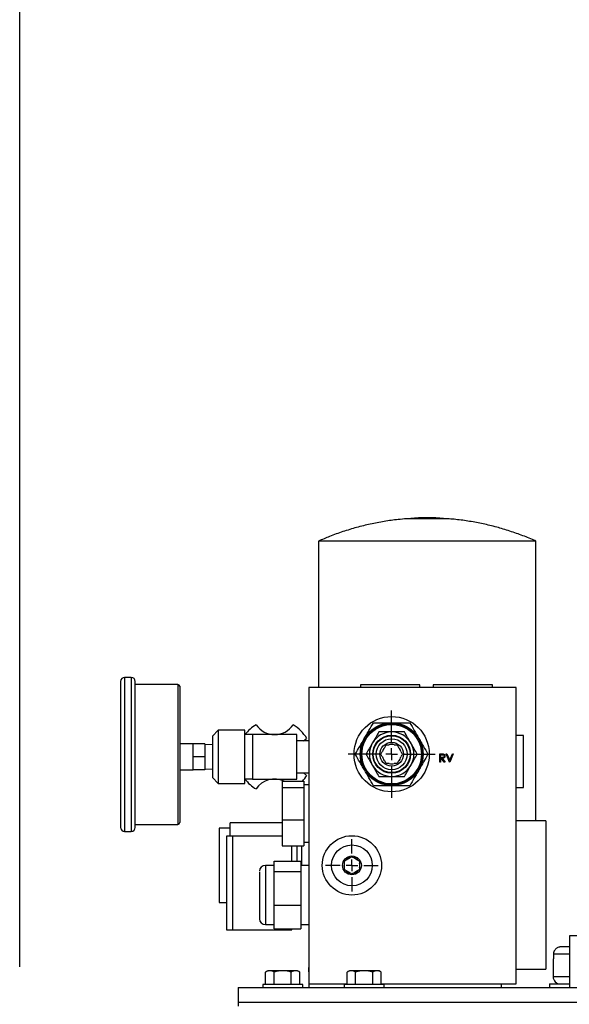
# Model space of a CAD drawing. Header units: inches. Extents: x 4 to 172, y 4 to 132.
# Tile 23 of 40: x 86.22 to 95.49, y 82.11 to 98.72. Entities that reach past the tile are written whole.
import ezdxf

# ---------------------------------------------------------------- set-up
doc = ezdxf.new("R2010")
doc.units = ezdxf.units.IN
doc.header["$LTSCALE"] = 16
doc.header["$MEASUREMENT"] = 0
doc.linetypes.add('CENTERX2', pattern=[0.8, 0.5, -0.1, 0.1, -0.1])
doc.layers.add('CENTER', color=40, linetype='CENTERX2')
doc.layers.add('DIMENSIONS', color=140, linetype='Continuous', lineweight=25)
doc.styles.add('SLDTEXTSTYLE0', font='TXT', dxfattribs={"width": 0.7})
doc.dimstyles.new('SLDDIMSTYLE0', dxfattribs={"dimtxt": 1.359375, "dimasz": 2.08, "dimexe": 0, "dimexo": 0.0625, "dimgap": 0.339844, "dimtad": 0, "dimtih": 1, "dimtoh": 1, "dimrnd": 1e-09, "dimzin": 12, "dimdsep": 46, "dimtxsty": 'SLDTEXTSTYLE0', "dimsah": 1, "dimcen": 0.09, "dimadec": 0, "dimazin": 3, "dimtfac": 1, "dimtofl": 0, "dimtmove": 0, "dimatfit": 3, "dimfxl": 0, "dimfrac": 2, "dimtolj": 1, "dimtzin": 12, "dimarcsym": 0})

# ---------------------------------------------------------------- blocks, each defined once
blk = doc.blocks.new('_D_5')
at = {"layer": 'DIMENSIONS'}
for p, q in [((86.217, 82.747), (86.217, 110.054)), ((110.488, 82.747), (110.488, 110.054)), ((86.217, 108.054), (93.207, 108.054)), ((95.049, 108.054), (94.592, 108.054)), ((94.592, 108.054), (94.592, 105.894)), ((100.219, 108.054), (100.676, 108.054)), ((100.676, 108.054), (100.676, 105.894)), ((110.488, 108.054), (102.061, 108.054)), ((94.592, 105.894), (95.049, 105.894)), ((100.676, 105.894), (100.219, 105.894))]:
    blk.add_line(p, q, dxfattribs=at)
for points in [[(86.217, 108.054), (88.297, 107.734), (88.297, 108.374)], [(110.488, 108.054), (108.408, 108.374), (108.408, 107.734)]]:
    blk.add_solid(points, dxfattribs=at)
at = {"layer": 'DIMENSIONS', "char_height": 1.3333, "attachment_point": 1, "style": 'SLDTEXTSTYLE0'}
for s, insert in [('24.27', (95.049, 110.077)), ('616.5', (95.049, 107.613))]:
    blk.add_mtext(s, dxfattribs=dict(at, insert=insert))
blk = doc.blocks.new('SW_CENTERMARKSYMBOL_1')
at = {"layer": 'CENTER', "color": 0}
for p, q in [((0, 0.2), (0, 0.4435)), ((-0.2, 0), (-0.4435, 0)), ((0, 0), (-0.1, 0)), ((0, 0), (0, 0.1)), ((0, 0), (0, -0.1)), ((0, 0), (0.1, 0)), ((0.2, 0), (0.4435, 0)), ((0, -0.2), (0, -0.4435))]:
    blk.add_line(p, q, dxfattribs=at)
blk = doc.blocks.new('SW_CENTERMARKSYMBOL_2')
at = {"layer": 'CENTER', "color": 0}
for p, q in [((0, 0.2), (0, 0.735)), ((-0.2, 0), (-0.735, 0)), ((0, 0), (-0.1, 0)), ((0, 0), (0, 0.1)), ((0, 0), (0, -0.1)), ((0, 0), (0.1, 0)), ((0.2, 0), (0.735, 0)), ((0, -0.2), (0, -0.735))]:
    blk.add_line(p, q, dxfattribs=at)

msp = doc.modelspace()

# ---------------------------------------------------------------- linework, layer by layer
for p, q in [((92.947, 90.316), (92.749, 90.303)), ((93.436, 90.303), (92.749, 90.303)), ((93.238, 90.316), (92.947, 90.316)), ((93.436, 90.303), (93.238, 90.316)), ((91.258, 89.925), (91.258, 87.456)), ((93.093, 89.925), (91.258, 89.925)), ((94.928, 89.925), (93.093, 89.925)), ((94.928, 85.206), (94.928, 89.925)), ((88.098, 87.627), (87.988, 87.627)), ((87.988, 87.627), (87.988, 85.027)), ((88.098, 87.627), (88.098, 85.027)), ((88.888, 87.507), (88.168, 87.507)), ((88.888, 87.507), (88.888, 85.147)), ((91.093, 87.456), (91.093, 82.456)), ((94.593, 87.456), (91.093, 87.456)), ((91.968, 87.501), (91.968, 87.456)), ((92.968, 87.501), (91.968, 87.501)), ((92.968, 87.456), (92.968, 87.501)), ((93.193, 87.501), (93.193, 87.456)), ((94.193, 87.501), (93.193, 87.501)), ((94.193, 87.456), (94.193, 87.501)), ((94.593, 82.456), (94.593, 87.456)), ((89.568, 86.737), (89.468, 86.637)), ((90.018, 86.737), (89.568, 86.737)), ((89.568, 86.737), (89.568, 85.837)), ((90.018, 85.837), (90.018, 86.737)), ((92.49, 86.706), (92.495, 86.706)), ((89.468, 86.637), (89.468, 85.937)), ((90.143, 86.661), (90.018, 86.661)), ((90.143, 86.661), (90.143, 85.911)), ((90.893, 86.661), (90.143, 86.661)), ((90.893, 85.911), (90.893, 86.661)), ((91.093, 86.555), (90.893, 86.555)), ((91.006, 86.555), (91.059, 86.598)), ((94.715, 86.644), (94.593, 86.644)), ((94.715, 85.769), (94.715, 86.644)), ((89.143, 86.507), (88.918, 86.507)), ((89.143, 86.506), (89.143, 86.507)), ((89.143, 86.417), (89.143, 86.506)), ((89.343, 86.506), (89.143, 86.506)), ((89.143, 86.376), (89.143, 86.417)), ((89.143, 86.287), (89.143, 86.376)), ((89.343, 86.506), (89.343, 86.287)), ((89.468, 86.489), (89.343, 86.493)), ((92.166, 86.516), (92.169, 86.521)), ((92.816, 86.521), (92.819, 86.516)), ((89.143, 86.198), (89.143, 86.287)), ((89.343, 86.287), (89.143, 86.287)), ((89.143, 86.158), (89.143, 86.198)), ((89.343, 86.287), (89.343, 86.068)), ((93.307, 86.337), (93.334, 86.337)), ((93.307, 86.199), (93.307, 86.337)), ((93.319, 86.199), (93.307, 86.199)), ((93.319, 86.277), (93.319, 86.323)), ((93.319, 86.323), (93.345, 86.323)), ((93.344, 86.276), (93.319, 86.277)), ((93.319, 86.263), (93.319, 86.199)), ((93.329, 86.263), (93.319, 86.263)), ((93.38, 86.199), (93.329, 86.263)), ((93.345, 86.263), (93.395, 86.199)), ((93.395, 86.199), (93.38, 86.199)), ((93.413, 86.337), (93.426, 86.337)), ((93.471, 86.199), (93.413, 86.337)), ((93.426, 86.337), (93.472, 86.228)), ((93.473, 86.199), (93.471, 86.199)), ((93.472, 86.228), (93.518, 86.337)), ((93.531, 86.337), (93.473, 86.199)), ((93.518, 86.337), (93.531, 86.337)), ((88.918, 86.067), (89.143, 86.067)), ((89.143, 86.068), (89.143, 86.158)), ((89.343, 86.068), (89.143, 86.068)), ((89.143, 86.067), (89.143, 86.068)), ((89.343, 86.081), (89.468, 86.086)), ((92.169, 86.141), (92.166, 86.146)), ((92.819, 86.146), (92.816, 86.141)), ((89.468, 85.937), (89.568, 85.837)), ((90.018, 85.913), (90.143, 85.913)), ((90.143, 85.911), (90.893, 85.911)), ((90.643, 85.875), (91.013, 85.875)), ((90.643, 85.875), (90.643, 85.77)), ((90.893, 86.017), (91.093, 86.017)), ((91.059, 85.974), (91.006, 86.017)), ((91.013, 85.875), (91.013, 85.77)), ((92.495, 85.956), (92.49, 85.956)), ((89.568, 85.837), (90.018, 85.837)), ((90.643, 85.77), (90.643, 85.226)), ((90.643, 85.77), (91.013, 85.77)), ((91.093, 85.815), (91.013, 85.815)), ((91.013, 85.77), (91.013, 85.226)), ((94.593, 85.769), (94.715, 85.769)), ((90.643, 85.226), (91.013, 85.226)), ((90.643, 85.226), (90.643, 84.787)), ((91.013, 85.226), (91.013, 84.787)), ((95.093, 85.206), (94.593, 85.206)), ((95.093, 85.206), (95.093, 82.706)), ((88.168, 85.147), (88.888, 85.147)), ((89.768, 85.082), (89.584, 85.082)), ((89.584, 85.082), (89.584, 84.456)), ((90.643, 85.175), (89.768, 85.175)), ((89.768, 84.946), (89.768, 85.175)), ((87.988, 85.027), (88.098, 85.027)), ((89.808, 84.946), (89.708, 84.946)), ((89.708, 84.946), (89.708, 84.156)), ((90.643, 84.946), (89.808, 84.946)), ((89.808, 84.946), (89.808, 83.366)), ((89.808, 84.946), (89.808, 84.156)), ((90.643, 84.787), (91.013, 84.787)), ((90.808, 84.525), (90.808, 84.787)), ((90.893, 84.787), (90.893, 84.525)), ((90.971, 84.787), (90.971, 84.456)), ((91.013, 84.848), (91.093, 84.848)), ((91.726, 84.548), (91.791, 84.586)), ((91.854, 84.586), (91.919, 84.548)), ((89.584, 84.456), (89.584, 83.83)), ((90.513, 84.456), (90.363, 84.456)), ((90.363, 84.456), (90.363, 83.456)), ((90.513, 84.525), (90.963, 84.525)), ((90.513, 84.354), (90.513, 84.525)), ((90.963, 84.525), (90.963, 84.354)), ((91.093, 84.456), (90.963, 84.456)), ((91.695, 84.418), (91.695, 84.494)), ((91.951, 84.494), (91.951, 84.418)), ((90.513, 83.785), (90.513, 84.354)), ((90.513, 84.354), (90.963, 84.354)), ((90.963, 84.354), (90.963, 83.785)), ((91.791, 84.326), (91.726, 84.364)), ((91.919, 84.364), (91.854, 84.326)), ((89.708, 84.156), (89.708, 83.366)), ((89.808, 84.156), (89.808, 83.366)), ((89.584, 83.83), (89.708, 83.83)), ((90.513, 83.785), (90.963, 83.785)), ((90.513, 83.387), (90.513, 83.785)), ((90.963, 83.785), (90.963, 83.387)), ((90.363, 83.456), (90.513, 83.456)), ((90.513, 83.387), (90.963, 83.387)), ((90.808, 83.366), (90.808, 83.387)), ((90.963, 83.456), (91.093, 83.456)), ((89.708, 83.366), (89.808, 83.366)), ((89.808, 83.366), (90.808, 83.366)), ((95.491, 83.269), (95.491, 82.394)), ((96.28, 83.269), (95.491, 83.269)), ((95.217, 82.881), (95.217, 82.581)), ((95.222, 82.881), (95.217, 82.881)), ((95.222, 82.956), (95.222, 82.881)), ((95.491, 82.956), (95.222, 82.956)), ((91.09, 82.72), (91.09, 82.661)), ((91.093, 82.72), (91.09, 82.72)), ((90.405, 82.679), (90.366, 82.656)), ((90.366, 82.449), (90.366, 82.656)), ((90.438, 82.679), (90.405, 82.679)), ((90.655, 82.679), (90.438, 82.679)), ((90.51, 82.449), (90.51, 82.656)), ((90.871, 82.679), (90.655, 82.679)), ((90.799, 82.449), (90.799, 82.656)), ((90.905, 82.679), (90.871, 82.679)), ((90.943, 82.656), (90.905, 82.679)), ((90.943, 82.449), (90.943, 82.656)), ((91.09, 82.661), (91.093, 82.661)), ((91.78, 82.679), (91.741, 82.656)), ((91.741, 82.449), (91.741, 82.656)), ((91.813, 82.679), (91.78, 82.679)), ((92.03, 82.679), (91.813, 82.679)), ((91.885, 82.449), (91.885, 82.656)), ((92.246, 82.679), (92.03, 82.679)), ((92.174, 82.449), (92.174, 82.656)), ((92.28, 82.679), (92.246, 82.679)), ((92.318, 82.656), (92.28, 82.679)), ((92.318, 82.449), (92.318, 82.656)), ((94.593, 82.706), (95.093, 82.706)), ((95.217, 82.581), (95.491, 82.581)), ((89.905, 82.394), (89.905, 82.144)), ((89.905, 82.394), (106.905, 82.394)), ((90.317, 82.449), (90.317, 82.394)), ((90.993, 82.449), (90.317, 82.449)), ((90.993, 82.394), (90.993, 82.449)), ((91.093, 82.456), (91.741, 82.456)), ((91.096, 82.456), (91.096, 82.394)), ((91.692, 82.449), (91.692, 82.394)), ((92.368, 82.449), (91.692, 82.449)), ((92.318, 82.456), (94.593, 82.456)), ((92.368, 82.394), (92.368, 82.449)), ((94.346, 82.394), (94.346, 82.456)), ((95.155, 82.456), (95.155, 82.394)), ((95.155, 82.456), (95.491, 82.456)), ((89.905, 82.144), (89.905, 82.081)), ((106.905, 82.144), (89.905, 82.144))]:
    msp.add_line(p, q)
for centre, radius in [((92.493, 86.331), 0.635), ((92.493, 86.331), 0.53), ((92.493, 86.331), 0.516), ((92.493, 86.331), 0.502), ((92.493, 86.331), 0.32), ((92.493, 86.331), 0.311), ((92.493, 86.331), 0.261), ((92.493, 86.331), 0.2), ((91.823, 84.456), 0.5), ((91.823, 84.456), 0.344), ((91.823, 84.456), 0.159)]:
    msp.add_circle(centre, radius)
for centre, radius, start, end in [((87.988, 87.557), 0.07, 90, 180), ((88.098, 87.557), 0.07, 0, 90), ((88.888, 87.477), 0.03, 0, 90), ((90.518, 86.286), 0.625, 119.9264, 143.1301), ((90.518, 87.036), 0.375, 213.749, 326.251), ((90.518, 86.286), 0.625, 29.9264, 60.0736), ((92.493, 86.331), 0.375, 90.4389, 149.5611), ((92.493, 86.331), 0.375, 30.4389, 89.5611), ((92.493, 86.331), 0.375, 150.4389, 209.5611), ((92.493, 86.331), 0.163, 135.75, 164.25), ((92.493, 86.331), 0.163, 75.75, 104.25), ((92.493, 86.331), 0.163, 15.75, 44.25), ((92.493, 86.331), 0.375, 330.4389, 29.5611), ((92.493, 86.331), 0.162, 195.75, 224.25), ((92.493, 86.331), 0.163, 315.75, 344.25), ((92.493, 86.331), 0.375, 210.4389, 269.5611), ((92.493, 86.331), 0.162, 255.75, 284.25), ((92.493, 86.331), 0.375, 270.4389, 329.5611), ((90.518, 86.286), 0.625, 216.8699, 240.0736), ((90.518, 85.536), 0.375, 64.7376, 146.251), ((90.518, 86.286), 0.625, 318.8995, 330.0736), ((87.988, 85.097), 0.07, 180, 270), ((88.098, 85.097), 0.07, 270, 0), ((88.888, 85.177), 0.03, 270, 0), ((91.823, 84.456), 0.134, 103.4963, 136.5037), ((91.823, 84.456), 0.134, 43.4963, 76.5037), ((90.363, 84.356), 0.1, 90, 180), ((91.823, 84.456), 0.134, 163.4963, 196.5037), ((91.823, 84.456), 0.134, 343.4963, 16.5037), ((91.823, 84.456), 0.134, 223.4963, 256.5037), ((91.823, 84.456), 0.134, 283.4963, 316.5037), ((90.363, 83.556), 0.1, 180, 270), ((91.11, 82.72), 0.02, 148.2117, 180), ((95.342, 82.581), 0.125, 180, 270)]:
    msp.add_arc(centre, radius, start, end)
for points, knots in [([(92.749, 90.302), (92.7, 90.298), (92.572, 90.288), (92.367, 90.259), (92.132, 90.215), (91.9, 90.157), (91.67, 90.087), (91.456, 90.011), (91.321, 89.952), (91.259, 89.925)], [0, 0, 0, 0, 0.094953, 0.248986, 0.403449, 0.558356, 0.713724, 0.869572, 1, 1, 1, 1]), ([(94.924, 89.926), (94.914, 89.931), (94.834, 89.968), (94.68, 90.028), (94.461, 90.105), (94.237, 90.17), (94.01, 90.224), (93.779, 90.265), (93.587, 90.291), (93.471, 90.299), (93.432, 90.302)], [0, 0, 0, 0, 0.021332, 0.171045, 0.321203, 0.471793, 0.622805, 0.774232, 0.926068, 1, 1, 1, 1]), ([(87.918, 87.557), (87.918, 87.557), (87.918, 87.427), (87.918, 86.966), (87.918, 86.653), (87.918, 86.001), (87.918, 85.688), (87.918, 85.227), (87.918, 85.097), (87.918, 85.097)], [0, 0, 0, 0, 0.25, 0.25, 0.5, 0.5, 0.75, 0.75, 1, 1, 1, 1]), ([(88.168, 85.097), (88.168, 85.097), (88.168, 85.227), (88.168, 85.688), (88.168, 86.001), (88.168, 86.653), (88.168, 86.966), (88.168, 87.427), (88.168, 87.557), (88.168, 87.557)], [0, 0, 0, 0, 0.25, 0.25, 0.5, 0.5, 0.75, 0.75, 1, 1, 1, 1]), ([(88.918, 87.477), (88.918, 87.477), (88.918, 87.477), (88.918, 87.476), (88.918, 87.475), (88.918, 87.474), (88.918, 87.472), (88.918, 87.47), (88.918, 87.468), (88.918, 87.465), (88.918, 87.461), (88.918, 87.453), (88.918, 87.434), (88.918, 87.397), (88.918, 87.35), (88.918, 87.291), (88.918, 87.221), (88.918, 87.142), (88.918, 87.053), (88.918, 86.958), (88.918, 86.857), (88.918, 86.752), (88.918, 86.645), (88.918, 86.504), (88.918, 86.327), (88.918, 86.149), (88.918, 86.009), (88.918, 85.901), (88.918, 85.797), (88.918, 85.696), (88.918, 85.601), (88.918, 85.512), (88.918, 85.433), (88.918, 85.363), (88.918, 85.304), (88.918, 85.256), (88.918, 85.22), (88.918, 85.2), (88.918, 85.189), (88.918, 85.184), (88.918, 85.18), (88.918, 85.177), (88.918, 85.177), (88.918, 85.177)], [0, 0, 0, 0, 0.005838, 0.011669, 0.017494, 0.023316, 0.029135, 0.034954, 0.040776, 0.046602, 0.052433, 0.058273, 0.089145, 0.120023, 0.152183, 0.184348, 0.217191, 0.250041, 0.282885, 0.315734, 0.347893, 0.380058, 0.410931, 0.441809, 0.500001, 0.558193, 0.589066, 0.619944, 0.652103, 0.684268, 0.717112, 0.749961, 0.782805, 0.815655, 0.847814, 0.879979, 0.910851, 0.94173, 0.953398, 0.965044, 0.976683, 0.988329, 1, 1, 1, 1]), ([(91.879, 86.331), (91.904, 86.375), (91.93, 86.418), (91.981, 86.506), (92.006, 86.551), (92.045, 86.619), (92.059, 86.641), (92.084, 86.686), (92.097, 86.709), (92.136, 86.775), (92.161, 86.819), (92.186, 86.862)], [0, 0, 0, 0, 0.25, 0.25, 0.5, 0.5, 0.625, 0.625, 0.75, 0.75, 1, 1, 1, 1]), ([(92.186, 86.862), (92.236, 86.862), (92.287, 86.862), (92.389, 86.862), (92.44, 86.862), (92.545, 86.862), (92.597, 86.862), (92.699, 86.862), (92.749, 86.862), (92.799, 86.862)], [0, 0, 0, 0, 0.25, 0.25, 0.5, 0.5, 0.75, 0.75, 1, 1, 1, 1]), ([(92.799, 86.862), (92.824, 86.819), (92.849, 86.775), (92.9, 86.687), (92.926, 86.642), (92.965, 86.575), (92.978, 86.552), (93.004, 86.507), (93.017, 86.485), (93.055, 86.418), (93.081, 86.375), (93.106, 86.331)], [0, 0, 0, 0, 0.25, 0.25, 0.5, 0.5, 0.625, 0.625, 0.75, 0.75, 1, 1, 1, 1]), ([(92.276, 86.706), (92.259, 86.676), (92.241, 86.645), (92.206, 86.584), (92.188, 86.553), (92.169, 86.521)], [0, 0, 0, 0, 0.5, 0.5, 1, 1, 1, 1]), ([(92.49, 86.706), (92.453, 86.706), (92.417, 86.706), (92.346, 86.706), (92.311, 86.706), (92.276, 86.706)], [0, 0, 0, 0, 0.5, 0.5, 1, 1, 1, 1]), ([(92.709, 86.706), (92.674, 86.706), (92.639, 86.706), (92.568, 86.706), (92.532, 86.706), (92.495, 86.706)], [0, 0, 0, 0, 0.5, 0.5, 1, 1, 1, 1]), ([(92.816, 86.521), (92.798, 86.553), (92.78, 86.584), (92.744, 86.645), (92.727, 86.676), (92.709, 86.706)], [0, 0, 0, 0, 0.5, 0.5, 1, 1, 1, 1]), ([(92.166, 86.516), (92.148, 86.485), (92.13, 86.453), (92.095, 86.392), (92.077, 86.361), (92.06, 86.331)], [0, 0, 0, 0, 0.5, 0.5, 1, 1, 1, 1]), ([(92.926, 86.331), (92.908, 86.361), (92.891, 86.392), (92.855, 86.453), (92.837, 86.485), (92.819, 86.516)], [0, 0, 0, 0, 0.5, 0.5, 1, 1, 1, 1]), ([(92.186, 85.8), (92.161, 85.844), (92.136, 85.887), (92.085, 85.975), (92.059, 86.02), (92.02, 86.088), (92.007, 86.11), (91.981, 86.155), (91.968, 86.178), (91.93, 86.244), (91.905, 86.288), (91.879, 86.331)], [0, 0, 0, 0, 0.25, 0.25, 0.5, 0.5, 0.625, 0.625, 0.75, 0.75, 1, 1, 1, 1]), ([(92.06, 86.331), (92.077, 86.301), (92.095, 86.27), (92.13, 86.209), (92.148, 86.178), (92.166, 86.146)], [0, 0, 0, 0, 0.5, 0.5, 1, 1, 1, 1]), ([(93.106, 86.331), (93.081, 86.288), (93.056, 86.244), (93.005, 86.156), (92.979, 86.111), (92.94, 86.044), (92.927, 86.021), (92.901, 85.976), (92.888, 85.954), (92.85, 85.887), (92.824, 85.844), (92.799, 85.8)], [0, 0, 0, 0, 0.25, 0.25, 0.5, 0.5, 0.625, 0.625, 0.75, 0.75, 1, 1, 1, 1]), ([(92.819, 86.146), (92.837, 86.178), (92.855, 86.209), (92.891, 86.27), (92.908, 86.301), (92.926, 86.331)], [0, 0, 0, 0, 0.5, 0.5, 1, 1, 1, 1]), ([(93.334, 86.337), (93.336, 86.337), (93.34, 86.337), (93.345, 86.337), (93.349, 86.336), (93.354, 86.336), (93.357, 86.336), (93.36, 86.336), (93.363, 86.335), (93.365, 86.335), (93.366, 86.335)], [0, 0, 0, 0, 0.1762578, 0.3384344, 0.4848221, 0.6171576, 0.7346984, 0.8373852, 0.9263724, 1, 1, 1, 1]), ([(93.381, 86.3), (93.381, 86.299), (93.381, 86.297), (93.38, 86.293), (93.379, 86.29), (93.377, 86.287), (93.375, 86.285), (93.372, 86.282), (93.369, 86.28), (93.367, 86.279), (93.364, 86.278), (93.362, 86.278), (93.36, 86.277), (93.357, 86.277), (93.354, 86.277), (93.351, 86.277), (93.348, 86.276), (93.346, 86.276), (93.344, 86.276)], [0, 0, 0, 0, 0.069046, 0.136815, 0.203663, 0.272413, 0.341585, 0.410581, 0.48126, 0.554931, 0.594943, 0.639345, 0.687768, 0.740894, 0.79883, 0.861097, 0.928337, 1, 1, 1, 1]), ([(93.345, 86.323), (93.346, 86.323), (93.349, 86.323), (93.352, 86.322), (93.355, 86.322), (93.358, 86.322), (93.36, 86.322), (93.363, 86.321), (93.365, 86.321), (93.367, 86.32), (93.37, 86.319), (93.372, 86.317), (93.375, 86.315), (93.377, 86.312), (93.379, 86.309), (93.38, 86.306), (93.381, 86.303), (93.381, 86.301), (93.381, 86.3)], [0, 0, 0, 0, 0.074899, 0.144687, 0.208845, 0.267441, 0.321053, 0.369275, 0.412261, 0.450597, 0.520722, 0.588911, 0.657378, 0.727213, 0.796243, 0.863663, 0.9312, 1, 1, 1, 1]), ([(93.393, 86.3), (93.393, 86.298), (93.393, 86.294), (93.392, 86.289), (93.39, 86.284), (93.388, 86.28), (93.385, 86.276), (93.381, 86.272), (93.377, 86.269), (93.373, 86.267), (93.37, 86.266), (93.367, 86.265), (93.364, 86.264), (93.36, 86.264), (93.357, 86.263), (93.353, 86.263), (93.349, 86.263), (93.346, 86.263), (93.345, 86.263)], [0, 0, 0, 0, 0.0787751, 0.1537107, 0.2266989, 0.2991718, 0.371166, 0.4429778, 0.516334, 0.5928571, 0.6335102, 0.6766236, 0.7229154, 0.7719714, 0.8238293, 0.8793865, 0.9379521, 1, 1, 1, 1]), ([(93.366, 86.335), (93.367, 86.335), (93.369, 86.334), (93.372, 86.333), (93.374, 86.332), (93.377, 86.33), (93.379, 86.329), (93.382, 86.327), (93.384, 86.325), (93.386, 86.323), (93.388, 86.32), (93.389, 86.318), (93.39, 86.315), (93.392, 86.312), (93.392, 86.309), (93.393, 86.306), (93.393, 86.303), (93.393, 86.301), (93.393, 86.3)], [0, 0, 0, 0, 0.064211, 0.127052, 0.188727, 0.249109, 0.309897, 0.370266, 0.430669, 0.492745, 0.554114, 0.615726, 0.676828, 0.738464, 0.801336, 0.865197, 0.931648, 1, 1, 1, 1]), ([(92.169, 86.141), (92.188, 86.11), (92.206, 86.078), (92.241, 86.017), (92.259, 85.986), (92.276, 85.956)], [0, 0, 0, 0, 0.5, 0.5, 1, 1, 1, 1]), ([(92.709, 85.956), (92.727, 85.986), (92.744, 86.017), (92.78, 86.078), (92.798, 86.11), (92.816, 86.141)], [0, 0, 0, 0, 0.5, 0.5, 1, 1, 1, 1]), ([(92.276, 85.956), (92.311, 85.956), (92.346, 85.956), (92.417, 85.956), (92.453, 85.956), (92.49, 85.956)], [0, 0, 0, 0, 0.5, 0.5, 1, 1, 1, 1]), ([(92.495, 85.956), (92.532, 85.956), (92.568, 85.956), (92.639, 85.956), (92.674, 85.956), (92.709, 85.956)], [0, 0, 0, 0, 0.5, 0.5, 1, 1, 1, 1]), ([(92.799, 85.8), (92.749, 85.8), (92.699, 85.8), (92.597, 85.8), (92.545, 85.8), (92.44, 85.8), (92.389, 85.8), (92.287, 85.8), (92.236, 85.8), (92.186, 85.8)], [0, 0, 0, 0, 0.25, 0.25, 0.5, 0.5, 0.75, 0.75, 1, 1, 1, 1]), ([(90.263, 84.339), (90.263, 84.33), (90.263, 84.313), (90.263, 84.27), (90.263, 84.213), (90.263, 84.145), (90.263, 84.069), (90.263, 83.989), (90.263, 83.912), (90.263, 83.838), (90.263, 83.769), (90.263, 83.704), (90.263, 83.646), (90.263, 83.6), (90.263, 83.57), (90.263, 83.556), (90.263, 83.558), (90.263, 83.558)], [0, 0, 0, 0, 0.064355, 0.132565, 0.20361, 0.276163, 0.348717, 0.419762, 0.487972, 0.552327, 0.616682, 0.684892, 0.755937, 0.82849, 0.901044, 0.972089, 1, 1, 1, 1]), ([(95.354, 83.081), (95.352, 83.081), (95.347, 83.081), (95.34, 83.08), (95.333, 83.08), (95.326, 83.078), (95.321, 83.077), (95.316, 83.076), (95.305, 83.072), (95.289, 83.066), (95.269, 83.052), (95.251, 83.035), (95.239, 83.017), (95.231, 83.002), (95.227, 82.991), (95.225, 82.979), (95.223, 82.968), (95.223, 82.96), (95.222, 82.956)], [0, 0, 0, 0, 0.0439954, 0.0852379, 0.1237224, 0.1594441, 0.1923988, 0.2225832, 0.2499944, 0.3832659, 0.4992004, 0.6320063, 0.7493402, 0.8026226, 0.8539523, 0.9036881, 0.9522275, 1, 1, 1, 1]), ([(95.491, 83.081), (95.459, 83.081), (95.394, 83.081), (95.368, 83.081), (95.354, 83.081)], [0, 0, 0, 0, 0.482901, 1, 1, 1, 1])]:
    msp.add_open_spline(points, degree=3, knots=knots)
for points in [[(92.311, 86.331), (92.319, 86.345), (92.327, 86.36), (92.336, 86.375)], [(92.376, 86.445), (92.385, 86.46), (92.394, 86.475), (92.402, 86.489)], [(92.402, 86.489), (92.418, 86.489), (92.435, 86.489), (92.453, 86.489)], [(92.533, 86.489), (92.55, 86.489), (92.567, 86.489), (92.584, 86.489)], [(92.584, 86.489), (92.592, 86.475), (92.6, 86.46), (92.609, 86.445)], [(92.649, 86.375), (92.658, 86.36), (92.666, 86.345), (92.674, 86.331)], [(92.336, 86.287), (92.327, 86.302), (92.319, 86.317), (92.311, 86.331)], [(92.402, 86.174), (92.394, 86.188), (92.385, 86.202), (92.376, 86.218)], [(92.609, 86.218), (92.6, 86.202), (92.592, 86.188), (92.584, 86.174)], [(92.674, 86.331), (92.666, 86.317), (92.658, 86.302), (92.649, 86.287)], [(92.453, 86.174), (92.435, 86.174), (92.418, 86.174), (92.402, 86.174)], [(92.584, 86.174), (92.567, 86.174), (92.55, 86.174), (92.533, 86.174)], [(91.695, 84.53), (91.705, 84.536), (91.715, 84.542), (91.726, 84.548)], [(91.791, 84.586), (91.802, 84.592), (91.813, 84.598), (91.823, 84.604)], [(91.823, 84.604), (91.833, 84.598), (91.843, 84.592), (91.854, 84.586)], [(91.919, 84.548), (91.93, 84.542), (91.941, 84.536), (91.951, 84.53)], [(91.695, 84.494), (91.695, 84.507), (91.695, 84.518), (91.695, 84.53)], [(91.695, 84.382), (91.695, 84.394), (91.695, 84.406), (91.695, 84.418)], [(91.726, 84.364), (91.715, 84.371), (91.705, 84.376), (91.695, 84.382)], [(91.951, 84.382), (91.941, 84.376), (91.93, 84.371), (91.919, 84.364)], [(91.951, 84.53), (91.951, 84.518), (91.951, 84.507), (91.951, 84.494)], [(91.951, 84.418), (91.951, 84.406), (91.951, 84.394), (91.951, 84.382)], [(91.823, 84.308), (91.813, 84.314), (91.802, 84.32), (91.791, 84.326)], [(91.854, 84.326), (91.843, 84.32), (91.833, 84.314), (91.823, 84.308)], [(90.438, 82.679), (90.413, 82.679), (90.39, 82.67), (90.366, 82.656)], [(90.51, 82.656), (90.487, 82.67), (90.463, 82.679), (90.438, 82.679)], [(90.655, 82.679), (90.605, 82.679), (90.557, 82.67), (90.51, 82.656)], [(90.799, 82.656), (90.752, 82.67), (90.704, 82.679), (90.655, 82.679)], [(90.871, 82.679), (90.846, 82.679), (90.823, 82.67), (90.799, 82.656)], [(90.943, 82.656), (90.92, 82.67), (90.896, 82.679), (90.871, 82.679)], [(91.813, 82.679), (91.788, 82.679), (91.765, 82.67), (91.741, 82.656)], [(91.885, 82.656), (91.862, 82.67), (91.838, 82.679), (91.813, 82.679)], [(92.03, 82.679), (91.98, 82.679), (91.932, 82.67), (91.885, 82.656)], [(92.174, 82.656), (92.127, 82.67), (92.079, 82.679), (92.03, 82.679)], [(92.246, 82.679), (92.221, 82.679), (92.198, 82.67), (92.174, 82.656)], [(92.318, 82.656), (92.295, 82.67), (92.271, 82.679), (92.246, 82.679)]]:
    msp.add_open_spline(points, degree=3)

# ---------------------------------------------------------------- block references
at = {"layer": 'CENTER'}
for name, p in [('SW_CENTERMARKSYMBOL_2', (92.493, 86.331)), ('SW_CENTERMARKSYMBOL_1', (91.823, 84.456))]:
    msp.add_blockref(name, p, dxfattribs=at)

# ---------------------------------------------------------------- dimensions: what is measured, and where the dimension line sits
at = {"layer": 'DIMENSIONS'}
dim = msp.add_linear_dim(base=(110.488, 108.054), p1=(86.217, 81.947), p2=(110.488, 81.947), dimstyle='SLDDIMSTYLE0', dxfattribs=at)
dim.commit()
dim.dimension.update_dxf_attribs({"geometry": '_D_5', "text_midpoint": (97.634, 108.054), "dimtype": 160})

doc.saveas('drawing.dxf')
